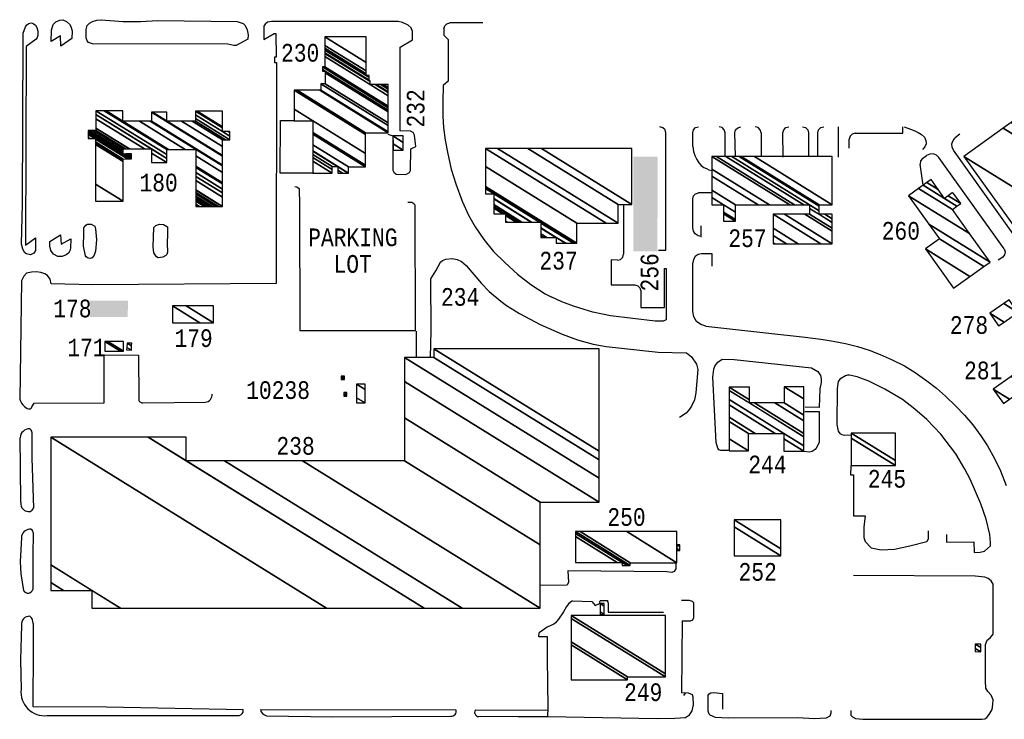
# Model space of a CAD drawing. Extents: x -0.5 to 41.9, y -0.5 to 29.8.
# Tile 90 of 128: x 10.974 to 11.911, y 4.092 to 4.758. Entities that reach past the tile are written whole.
import ezdxf
from ezdxf.enums import TextEntityAlignment as Align

# ---------------------------------------------------------------- set-up
doc = ezdxf.new("R2010")
doc.units = 0
doc.header["$MEASUREMENT"] = 0
for name, color, linetype in [('11', 2, 'CONTINUOUS'), ('21', 5, 'CONTINUOUS'), ('23', 1, 'CONTINUOUS')]:
    doc.layers.add(name, color=color, linetype=linetype)
doc.styles.add('MONOTXT', font='MONOTXT', dxfattribs={"height": 0.2})

msp = doc.modelspace()

# ---------------------------------------------------------------- linework, layer by layer
at = {"layer": '11'}
for p, q in [((11.41474, 4.75496), (11.38347, 4.75496)), ((11.61467, 4.63727), (11.61466, 4.6504)), ((11.64549, 4.62787), (11.64549, 4.6504)), ((11.65527, 4.62769), (11.65484, 4.65029)), ((11.67972, 4.65043), (11.67984, 4.62775)), ((11.70076, 4.62722), (11.70062, 4.65036)), ((11.72487, 4.6504), (11.72486, 4.62778)), ((11.73373, 4.62778), (11.73379, 4.65041)), ((11.75306, 4.656), (11.75306, 4.62725)), ((11.76368, 4.63573), (11.76368, 4.64426)), ((11.86908, 4.64893), (11.86463, 4.64543)), ((11.92115, 4.55227), (11.86296, 4.63392)), ((11.83337, 4.62593), (11.83726, 4.62876)), ((11.9111, 4.53981), (11.84908, 4.62684)), ((11.83395, 4.60038), (11.83111, 4.62061)), ((11.61466, 4.55999), (11.61466, 4.58746)), ((11.63299, 4.59308), (11.62028, 4.59308)), ((11.54892, 4.58164), (11.54892, 4.5347)), ((11.90983, 4.53202), (11.90564, 4.52896)), ((11.61466, 4.48018), (11.61466, 4.52663)), ((11.35126, 4.46161), (11.35152, 4.43639)), ((11.09107, 4.39329), (11.15059, 4.39402)), ((10.97468, 4.33183), (10.97429, 4.36006)), ((10.98549, 4.36536), (10.98547, 4.34076)), ((10.98547, 4.34076), (10.98703, 4.293)), ((10.97504, 4.29845), (10.97468, 4.33183)), ((10.98667, 4.26987), (10.98654, 4.24773)), ((10.97549, 4.26485), (10.97441, 4.2422)), ((10.98654, 4.24773), (10.98635, 4.21561)), ((10.97441, 4.2422), (10.97504, 4.23058)), ((10.97504, 4.23058), (10.97765, 4.21461)), ((10.97553, 4.18154), (10.97476, 4.14851)), ((10.9866, 4.18306), (10.98663, 4.15948)), ((11.60458, 4.18584), (11.60413, 4.11712)), ((11.46825, 4.17061), (11.46836, 4.17432)), ((11.47647, 4.17063), (11.46825, 4.17061)), ((11.47637, 4.14971), (11.47647, 4.17063)), ((10.98663, 4.15948), (10.98637, 4.10407)), ((10.97476, 4.14851), (10.9752, 4.12029)), ((11.47704, 4.10334), (11.47637, 4.14971)), ((10.98637, 4.10407), (11.05649, 4.10386)), ((11.05649, 4.10386), (11.1868, 4.10119)), ((11.20323, 4.1013), (11.3893, 4.10101)), ((11.40792, 4.10093), (11.47697, 4.10058)), ((11.47681, 4.09473), (11.47704, 4.10334)), ((11.00011, 4.09554), (11.05649, 4.09559)), ((11.05649, 4.09559), (11.18108, 4.09559)), ((11.20899, 4.09531), (11.27158, 4.09426)), ((11.27158, 4.09426), (11.38427, 4.09485)), ((11.4123, 4.09482), (11.44858, 4.09464)), ((11.44858, 4.09464), (11.47681, 4.09473))]:
    msp.add_line(p, q, dxfattribs=at)
for points in [[(11.32454, 4.64891), (11.32903, 4.64733), (11.32903, 4.61477), (11.33015, 4.61275), (11.3324, 4.61095), (11.34161, 4.61073), (11.34497, 4.61253), (11.3461, 4.61432), (11.34632, 4.63521), (11.35104, 4.63745), (11.34991, 4.64823), (11.34857, 4.6507), (11.3461, 4.65205), (11.33599, 4.65227), (11.33622, 4.732), (11.34789, 4.73896), (11.34789, 4.74682), (11.34677, 4.75019), (11.34363, 4.75288), (11.33846, 4.75535), (11.33419, 4.75625), (11.2136, 4.75625), (11.20978, 4.75558), (11.20754, 4.75378), (11.20641, 4.75176), (11.20641, 4.73918), (11.21607, 4.74502), (11.21787, 4.74502), (11.21809, 4.72234), (11.21652, 4.72234), (11.21652, 4.7174), (11.21854, 4.71718), (11.21802, 4.50678), (11.04338, 4.50563), (11.00385, 4.50653), (11.00295, 4.51102), (11.00048, 4.51439), (10.99779, 4.51596), (10.99419, 4.51731), (10.98993, 4.51798), (10.98521, 4.51776), (10.9805, 4.51663), (10.9778, 4.51371), (10.97578, 4.50945), (10.97391, 4.39673)], [(10.97713, 4.73941), (10.97735, 4.74525), (10.97937, 4.75131), (10.98072, 4.75311), (10.98252, 4.75445), (10.98476, 4.7549), (10.98678, 4.75445), (10.98903, 4.75288), (10.99038, 4.75064), (10.99127, 4.74727), (10.99105, 4.743), (10.9906, 4.74098), (10.9897, 4.73941), (10.98005, 4.73245), (10.97937, 4.54336), (10.98903, 4.55032), (10.9888, 4.53819), (10.98723, 4.53572), (10.98431, 4.53415), (10.98027, 4.53505), (10.97892, 4.53617), (10.9769, 4.53954), (10.97578, 4.54448), (10.97645, 4.58266), (10.97713, 4.73941)], [(11.02361, 4.74008), (11.01306, 4.7329), (11.01283, 4.74278), (11.00385, 4.73716), (11.0043, 4.74817), (11.00587, 4.75333), (11.00834, 4.75603), (11.01216, 4.7576), (11.01485, 4.75782), (11.01845, 4.75648), (11.02137, 4.75378), (11.02271, 4.75153), (11.02384, 4.74749), (11.02361, 4.74008)], [(11.19114, 4.73963), (11.18014, 4.73334), (11.17767, 4.73334), (11.17205, 4.73469), (11.04315, 4.73492), (11.03933, 4.73626), (11.03821, 4.73784), (11.03731, 4.74076), (11.03709, 4.74884), (11.03821, 4.75243), (11.04046, 4.75468), (11.04338, 4.75625), (11.04742, 4.7576), (11.05146, 4.75805), (11.07234, 4.75625), (11.08896, 4.75625), (11.10536, 4.75715), (11.18081, 4.75648), (11.18665, 4.75445), (11.18845, 4.75266), (11.19047, 4.74839), (11.19137, 4.74367), (11.19114, 4.73963)], [(11.37785, 4.74935), (11.3786, 4.75215), (11.38066, 4.75421), (11.38347, 4.75496)], [(11.37785, 4.74935), (11.37785, 4.74321), (11.38191, 4.73917), (11.38191, 4.69948), (11.37704, 4.69543), (11.37664, 4.68004), (11.37664, 4.66627), (11.37745, 4.65534), (11.37907, 4.64319), (11.3815, 4.63023), (11.38474, 4.61566), (11.3892, 4.60189), (11.39529, 4.58528), (11.40136, 4.57192), (11.40745, 4.56099), (11.41596, 4.54884), (11.42488, 4.5375), (11.43582, 4.52697), (11.44798, 4.51563), (11.46055, 4.50591), (11.47433, 4.49701), (11.48041, 4.49376)], [(11.25402, 4.61185), (11.22191, 4.61208), (11.22213, 4.66216), (11.23561, 4.66216)], [(11.58217, 4.53871), (11.58905, 4.53871), (11.58905, 4.6504)], [(11.58905, 4.6504), (11.58831, 4.65318), (11.58629, 4.65524), (11.58352, 4.65601)], [(11.61466, 4.6504), (11.61541, 4.65321), (11.61747, 4.65526), (11.62028, 4.65601)], [(11.64549, 4.6504), (11.64474, 4.65321), (11.64269, 4.65526), (11.63988, 4.65601)], [(11.65484, 4.65029), (11.65556, 4.65314), (11.65762, 4.65524), (11.66046, 4.65601)], [(11.67972, 4.65043), (11.67895, 4.65322), (11.6769, 4.65527), (11.6741, 4.65601)], [(11.70062, 4.65036), (11.70136, 4.65319), (11.70342, 4.65526), (11.70623, 4.65601)], [(11.71926, 4.65601), (11.72206, 4.65526), (11.72412, 4.6532), (11.72487, 4.6504)], [(11.73379, 4.65041), (11.73454, 4.65321), (11.7366, 4.65526), (11.7394, 4.65601)], [(11.76929, 4.64987), (11.76648, 4.64912), (11.76443, 4.64706), (11.76368, 4.64426)], [(11.76929, 4.64987), (11.81485, 4.64987), (11.81485, 4.656)], [(11.81603, 4.656), (11.82216, 4.65388), (11.82617, 4.65223), (11.82923, 4.65058), (11.83253, 4.64869), (11.83534, 4.64613), (11.83667, 4.64318), (11.8368, 4.63994), (11.83569, 4.63689), (11.83351, 4.63449)], [(11.86296, 4.63392), (11.86164, 4.63682), (11.86149, 4.64001), (11.86253, 4.64303), (11.86463, 4.64543)], [(11.61467, 4.63727), (11.61527, 4.63265), (11.61661, 4.62879), (11.61845, 4.62496), (11.62056, 4.62182), (11.62273, 4.61921), (11.62524, 4.61748), (11.62792, 4.61629), (11.63017, 4.61526), (11.63272, 4.61445)], [(11.83337, 4.62593), (11.83151, 4.62358), (11.83111, 4.62061)], [(11.84908, 4.62684), (11.84667, 4.62911), (11.84357, 4.63027), (11.84027, 4.63015), (11.83726, 4.62876)], [(11.23583, 4.59928), (11.23785, 4.59883), (11.2401, 4.59748), (11.24032, 4.58176), (11.24077, 4.46229), (11.35059, 4.46206), (11.35036, 4.58131), (11.34902, 4.58288), (11.34722, 4.58401), (11.3434, 4.58401)], [(11.61466, 4.58746), (11.61541, 4.59027), (11.61747, 4.59233), (11.62028, 4.59308)], [(11.03484, 4.55481), (11.03507, 4.55998), (11.03686, 4.56245), (11.03843, 4.56334), (11.04203, 4.56334), (11.0454, 4.56132), (11.04607, 4.55885), (11.04688, 4.54848), (11.04607, 4.53774), (11.04495, 4.53393), (11.04293, 4.53123), (11.04113, 4.53078), (11.03911, 4.53101), (11.03731, 4.53213), (11.03641, 4.53325), (11.03462, 4.54246), (11.03484, 4.55481)], [(11.11456, 4.53685), (11.11389, 4.5346), (11.11299, 4.53348), (11.11007, 4.5319), (11.10581, 4.53146), (11.10401, 4.53235), (11.10176, 4.53617), (11.10109, 4.54179), (11.10176, 4.5602), (11.10356, 4.562), (11.10715, 4.56334), (11.11097, 4.56312), (11.1145, 4.56077), (11.1145, 4.55386), (11.11434, 4.54525), (11.11456, 4.53685)], [(11.62256, 4.55157), (11.61986, 4.55221), (11.61713, 4.55404), (11.6153, 4.55677), (11.61466, 4.55999)], [(11.62256, 4.56169), (11.62256, 4.55157), (11.62308, 4.55157)], [(11.00273, 4.54673), (11.01261, 4.55324), (11.01328, 4.54448), (11.02249, 4.54942), (11.02227, 4.54066), (11.02159, 4.53797), (11.02024, 4.53572), (11.01822, 4.53415), (11.01441, 4.53258), (11.01036, 4.53258), (11.0061, 4.53482), (11.0034, 4.53842), (11.0025, 4.54246), (11.00273, 4.54673)], [(11.9111, 4.53981), (11.91211, 4.53711), (11.91165, 4.53426), (11.90983, 4.53202)], [(11.36504, 4.43639), (11.36563, 4.46229), (11.36541, 4.51147), (11.37013, 4.51888), (11.37462, 4.52719), (11.37641, 4.52876), (11.37978, 4.53011), (11.38562, 4.53078), (11.39034, 4.52988), (11.3946, 4.52786), (11.39887, 4.52404), (11.41347, 4.50675), (11.42088, 4.49934), (11.43188, 4.49013), (11.4375, 4.48609), (11.44962, 4.47846), (11.46939, 4.4679), (11.49027, 4.45869), (11.50487, 4.4533), (11.51991, 4.44904), (11.53227, 4.44679), (11.5819, 4.44163), (11.60884, 4.44095), (11.61356, 4.43691), (11.61828, 4.43017), (11.61962, 4.42501), (11.6176, 4.40278), (11.61626, 4.39626), (11.61356, 4.3902), (11.61176, 4.38728), (11.6084, 4.38346), (11.60211, 4.3792)], [(11.54301, 4.52909), (11.53717, 4.5294), (11.53717, 4.50551), (11.55952, 4.50551)], [(11.54301, 4.52909), (11.54594, 4.52974), (11.54812, 4.53181), (11.54892, 4.5347)], [(11.62308, 4.53505), (11.61986, 4.53441), (11.61713, 4.53259), (11.6153, 4.52986), (11.61466, 4.52663)], [(11.63314, 4.52345), (11.63314, 4.53505), (11.62308, 4.53505)], [(11.56514, 4.49989), (11.56514, 4.48404), (11.58784, 4.48404), (11.58784, 4.5213), (11.58946, 4.5213), (11.58946, 4.4723), (11.58662, 4.47109), (11.57892, 4.47109), (11.53636, 4.47595), (11.52866, 4.47756), (11.51973, 4.47959), (11.51122, 4.48202), (11.50109, 4.48526), (11.49014, 4.48931), (11.48041, 4.49377)], [(11.55952, 4.50551), (11.56233, 4.50475), (11.56439, 4.5027), (11.56514, 4.49989)], [(11.62716, 4.46623), (11.62228, 4.4677), (11.61824, 4.47082), (11.61559, 4.47517), (11.61466, 4.48018)], [(11.62716, 4.46623), (11.68436, 4.45992), (11.72159, 4.4559), (11.73872, 4.45367), (11.7484, 4.45204), (11.76016, 4.44966), (11.77148, 4.44683), (11.78264, 4.44338), (11.79325, 4.43938), (11.80468, 4.43436), (11.8163, 4.42838), (11.82643, 4.42228), (11.83744, 4.41436), (11.84671, 4.40725), (11.85549, 4.3996), (11.86529, 4.39014), (11.87334, 4.38166), (11.88123, 4.37244), (11.88912, 4.36173), (11.89523, 4.35235), (11.90193, 4.34015), (11.90774, 4.3284), (11.91325, 4.31471)], [(10.9855, 4.38953), (10.98763, 4.39311), (11.05434, 4.39323), (11.05446, 4.43897), (11.08705, 4.43875), (11.08729, 4.39719)], [(11.64927, 4.34776), (11.64141, 4.34776), (11.63961, 4.34865), (11.63849, 4.35023), (11.63714, 4.35539), (11.63377, 4.41782), (11.63467, 4.42546), (11.63579, 4.42815), (11.63849, 4.43197), (11.64275, 4.43489), (11.65398, 4.43467), (11.72787, 4.42658), (11.73393, 4.42299), (11.73618, 4.41917), (11.73685, 4.41603), (11.73685, 4.41266), (11.73573, 4.40659), (11.73505, 4.38885), (11.72158, 4.38908)], [(11.85632, 4.26803), (11.85632, 4.26062), (11.88237, 4.26085), (11.8826, 4.25074), (11.88844, 4.25097), (11.89248, 4.25209), (11.89809, 4.25703), (11.89832, 4.26017), (11.89742, 4.26781), (11.89405, 4.28241), (11.88911, 4.297), (11.87878, 4.32058), (11.87384, 4.33024), (11.86508, 4.34484), (11.85093, 4.36348), (11.83746, 4.3774), (11.82623, 4.38728), (11.81455, 4.39649), (11.79748, 4.40614), (11.78221, 4.41378), (11.77121, 4.41805), (11.76402, 4.41962), (11.762, 4.41962), (11.75998, 4.41895), (11.75482, 4.4158), (11.75324, 4.41356), (11.75212, 4.40704), (11.7519, 4.37268), (11.75324, 4.3664), (11.75482, 4.36393), (11.75661, 4.36303), (11.75908, 4.36258), (11.76515, 4.3628)], [(11.72135, 4.38504), (11.73505, 4.38504), (11.73505, 4.35562), (11.73213, 4.35), (11.73124, 4.34888), (11.72832, 4.34686), (11.72562, 4.34618), (11.72091, 4.34686)], [(11.76515, 4.33338), (11.76492, 4.32485), (11.76784, 4.32485), (11.76784, 4.28577), (11.77884, 4.28555), (11.7775, 4.27477), (11.77772, 4.26511), (11.77884, 4.2613), (11.78446, 4.25523), (11.79412, 4.25321), (11.80669, 4.25411), (11.82151, 4.25703), (11.83746, 4.2613), (11.83836, 4.26197), (11.83925, 4.26399), (11.83903, 4.2714)], [(11.59851, 4.24109), (11.59874, 4.23525), (11.59694, 4.23278), (11.59492, 4.23188), (11.58998, 4.23233), (11.49589, 4.23345), (11.49633, 4.22245), (11.49521, 4.21975), (11.46939, 4.21943)], [(11.76515, 4.1005), (11.76537, 4.09601), (11.76672, 4.09422), (11.76964, 4.09264), (11.7766, 4.09197), (11.88978, 4.09197), (11.8927, 4.09242), (11.89472, 4.09354), (11.89697, 4.09646), (11.89966, 4.10118), (11.90056, 4.10612), (11.90079, 4.11038), (11.89877, 4.11488), (11.89565, 4.11844), (11.89386, 4.12158), (11.89338, 4.12813), (11.89349, 4.16315), (11.89517, 4.1672), (11.89787, 4.16945), (11.90063, 4.17305), (11.90079, 4.22065), (11.89877, 4.22379), (11.89607, 4.22604), (11.8927, 4.22739), (11.88372, 4.22828), (11.76762, 4.22873)], [(11.5002, 4.20478), (11.49796, 4.20332), (11.49663, 4.20223), (11.49451, 4.19945), (11.49157, 4.19444), (11.48696, 4.18723), (11.48419, 4.18393), (11.48251, 4.18256), (11.47603, 4.17954), (11.46836, 4.17432)], [(11.49994, 4.20461), (11.51857, 4.20426), (11.52171, 4.20044), (11.52643, 4.20268), (11.5262, 4.20313), (11.5262, 4.20358), (11.5262, 4.20403), (11.5262, 4.20426), (11.52643, 4.2047), (11.52665, 4.2047), (11.52688, 4.20493), (11.5271, 4.20493), (11.52733, 4.20493), (11.52777, 4.20493), (11.528, 4.20493), (11.52822, 4.20493), (11.52867, 4.20493), (11.5289, 4.20493), (11.52912, 4.20493), (11.52935, 4.20493), (11.52957, 4.20493), (11.5298, 4.20493), (11.53002, 4.20515), (11.53024, 4.20515), (11.53069, 4.20515), (11.53092, 4.20515), (11.53137, 4.20515), (11.53204, 4.20515), (11.53249, 4.20515), (11.53272, 4.20515), (11.53316, 4.20493), (11.53339, 4.20493), (11.53339, 4.2047), (11.53361, 4.20448), (11.53361, 4.20403), (11.53384, 4.20381), (11.53384, 4.20336), (11.53406, 4.20268), (11.53406, 4.20223), (11.53406, 4.20156), (11.53406, 4.20111), (11.53406, 4.20066), (11.53406, 4.19999), (11.53406, 4.19954), (11.53406, 4.19887), (11.53406, 4.19842), (11.53406, 4.19774), (11.53406, 4.19684), (11.53406, 4.19617), (11.53406, 4.19527), (11.53406, 4.19437), (11.53406, 4.19415), (11.53406, 4.19393), (11.58684, 4.19393)], [(11.60458, 4.18584), (11.61244, 4.18584), (11.61468, 4.18674), (11.61581, 4.18876), (11.61558, 4.20291), (11.61446, 4.20403), (11.61176, 4.20493), (11.60413, 4.20493)], [(11.47681, 4.09473), (11.58077, 4.09287), (11.59762, 4.09309), (11.60795, 4.09377), (11.61154, 4.09624), (11.61423, 4.10005), (11.61536, 4.10567), (11.61513, 4.11308), (11.61446, 4.11533), (11.61064, 4.1169), (11.60413, 4.11712)], [(11.74606, 4.1005), (11.74628, 4.09781), (11.74516, 4.09511), (11.74179, 4.09309), (11.73034, 4.09242), (11.71462, 4.09332), (11.64837, 4.09309), (11.63624, 4.09354), (11.6313, 4.09579), (11.6304, 4.09691), (11.62951, 4.09983), (11.62951, 4.1151), (11.63018, 4.11622), (11.63198, 4.11712), (11.63489, 4.11735), (11.64298, 4.11667), (11.64298, 4.10163)]]:
    msp.add_lwpolyline(points, dxfattribs=at)
for centre, radius, start, end in [((10.99019, 4.40238), 0.01724, 199.11667, 226.70696), ((11.09073, 4.39673), 0.00347, 172.37248, 275.68576), ((11.15031, 4.40086), 0.00685, 272.34238, 366.4418), ((10.98358, 4.39447), 0.00697, 221.6903, 275.50367), ((10.98091, 4.39101), 0.00482, 313.80715, 342.19362), ((10.98311, 4.35967), 0.00883, 88.47978, 177.51007), ((10.98245, 4.36558), 0.00305, 355.83598, 433.02887), ((10.9824, 4.29728), 0.00745, 170.99841, 280.44068), ((10.98198, 4.29515), 0.00549, 288.84059, 336.93904), ((10.98451, 4.26414), 0.00905, 97.83508, 175.54796), ((10.98333, 4.26977), 0.00334, 1.83983, 90.94696), ((10.9818, 4.21683), 0.00471, 208.145, 344.96722), ((10.9831, 4.18247), 0.00762, 85.77124, 186.97886), ((10.97828, 4.18368), 0.00835, 355.73845, 409.86681), ((10.9977, 4.11802), 0.02261, 174.25085, 276.12351), ((11.18177, 4.10068), 0.00513, 262.22291, 339.02051), ((11.18203, 4.1005), 0.00482, 339.90714, 368.28152), ((11.21069, 4.10271), 0.00759, 190.6572, 257.0331), ((11.38455, 4.09976), 0.00492, 266.82052, 374.73439), ((11.41096, 4.09848), 0.0039, 141.21616, 290.19961)]:
    msp.add_arc(centre, radius, start, end, dxfattribs=at)
at = {"layer": '21'}
msp.add_line((11.60738, 4.11701), (11.60583, 4.11452), dxfattribs=at)
for points in [[(11.55817, 4.53752), (11.58111, 4.5375), (11.55827, 4.62773), (11.58121, 4.6277)], [(11.04098, 4.4907), (11.04097, 4.47511), (11.07687, 4.49067), (11.07686, 4.47508)]]:
    msp.add_solid(points, dxfattribs=at)

# ---------------------------------------------------------------- texts
at = {"layer": '23', "style": 'MONOTXT', "width": 0.833333}
for s, p in [('230', (11.24092, 4.72655)), ('180', (11.10616, 4.60299)), ('260', (11.81283, 4.55704)), ('PARKING', (11.29111, 4.55084)), ('257', (11.6668, 4.54999)), ('237', (11.48691, 4.52863)), ('LOT', (11.29095, 4.52557)), ('234', (11.39323, 4.49411)), ('178', (11.02409, 4.4831)), ('278', (11.87771, 4.46739)), ('179', (11.13948, 4.45488)), ('171', (11.03748, 4.44593)), ('281', (11.89125, 4.42409)), ('10238', (11.21991, 4.4054)), ('238', (11.23656, 4.35229)), ('244', (11.68581, 4.33467)), ('245', (11.79962, 4.32094)), ('250', (11.55164, 4.28458)), ('252', (11.67652, 4.23232)), ('249', (11.56754, 4.11779))]:
    msp.add_text(s, height=0.016843, dxfattribs=at).set_placement(p, align=Align.MIDDLE)
for s, p in [('232', (11.35086, 4.67362)), ('256', (11.57355, 4.5175))]:
    msp.add_text(s, height=0.016843, rotation=90, dxfattribs=at).set_placement(p, align=Align.MIDDLE)

# ---------------------------------------------------------------- meshes
at = {"layer": '21'}
mesh = msp.add_polyface(dxfattribs=at)
corners = [(11.97189, 4.48992), (11.87269, 4.62777), (12.02888, 4.53093), (11.87269, 4.62777), (11.91024, 4.65479), (12.08709, 4.54515), (12.06643, 4.55796), (11.91778, 4.66022), (12.09462, 4.55057), (12.07397, 4.56338), (11.92437, 4.66496), (12.10121, 4.55532), (11.93191, 4.67038), (12.0881, 4.57354), (11.9346, 4.67232), (12.10214, 4.56844), (12.09079, 4.57548), (11.93874, 4.6753), (12.10629, 4.57142), (12.09493, 4.57846), (11.95609, 4.68778), (12.12363, 4.5839), (11.9551, 4.68915), (12.1242, 4.58431), (11.96631, 4.69722), (12.13541, 4.59238), (11.97046, 4.7002), (12.1282, 4.6024), (11.97729, 4.70512), (12.13503, 4.60732), (11.99199, 4.71569), (12.10945, 4.64287), (11.99737, 4.71957), (11.99892, 4.71861), (12.11484, 4.64674), (11.99791, 4.71996), (11.99798, 4.71992), (11.99946, 4.719), (12.11538, 4.64713), (11.99794, 4.71997), (11.99949, 4.71901), (12.11534, 4.64719), (12.00568, 4.72347), (12.10456, 4.66217), (12.01728, 4.73182), (12.06813, 4.70028), (12.11615, 4.67051), (12.02277, 4.73577), (12.05857, 4.71357), (12.07363, 4.70424), (12.12164, 4.67446), (12.03583, 4.74517), (12.08669, 4.71364), (12.0989, 4.70607), (12.09115, 4.71684)]
mesh.append_faces([[corners[k] for k in face] for face in [(0, 0, 2, 3), (1, 2, 6, 4), (4, 6, 9, 7), (5, 5, 8, 9), (7, 8, 11, 10), (10, 11, 13, 12), (12, 13, 16, 14), (14, 16, 19, 17), (15, 15, 18, 19), (17, 18, 21, 20), (20, 21, 23, 22), (22, 23, 25, 24), (24, 25, 27, 26), (26, 27, 29, 28), (28, 29, 31, 30), (30, 31, 34, 32), (32, 33, 36, 35), (33, 34, 38, 37), (35, 36, 39, 39), (37, 38, 41, 40), (40, 41, 43, 42), (42, 43, 46, 44), (44, 45, 48, 47), (45, 46, 50, 49), (47, 48, 51, 51), (49, 50, 53, 52), (52, 53, 54, 54)]], dxfattribs={"vtx0": -1, "vtx2": -1})
mesh = msp.add_polyface(dxfattribs=at)
corners = [(11.2529, 4.61185), (11.27131, 4.61185), (11.2529, 4.62327), (11.2767, 4.61208), (11.27131, 4.61542), (11.2529, 4.62684), (11.28109, 4.61208), (11.2767, 4.6148), (11.27131, 4.61814), (11.2529, 4.62956), (11.28648, 4.61208), (11.2767, 4.61814), (11.2529, 4.6329), (11.28681, 4.61208), (11.2529, 4.6331), (11.28681, 4.61792), (11.2529, 4.63894), (11.3032, 4.61792), (11.2529, 4.6491), (11.3032, 4.61952), (11.2529, 4.65071), (11.23516, 4.66171), (11.3032, 4.63052), (11.2529, 4.66171), (11.23516, 4.67271), (11.3032, 4.64871), (11.23516, 4.6909), (11.3032, 4.65048), (11.23801, 4.6909), (11.32476, 4.65048), (11.25957, 4.6909), (11.32476, 4.65122), (11.26076, 4.6909), (11.32476, 4.65728), (11.26076, 4.69696), (11.32476, 4.65979), (11.2648, 4.69696), (11.32476, 4.67024), (11.2648, 4.70742), (11.26211, 4.70909), (11.32476, 4.67192), (11.2648, 4.70909), (11.26211, 4.71076), (11.32476, 4.67429), (11.26211, 4.71313), (11.32476, 4.67582), (11.26458, 4.71313), (11.3077, 4.69629), (11.32476, 4.68571), (11.26458, 4.72302), (11.30657, 4.69988), (11.3077, 4.69919), (11.31237, 4.69629), (11.32476, 4.68861), (11.26458, 4.72592), (11.30657, 4.70058), (11.3077, 4.69988), (11.31349, 4.69629), (11.32476, 4.6893), (11.26458, 4.72662), (11.30388, 4.70482), (11.30657, 4.70315), (11.31764, 4.69629), (11.32476, 4.69188), (11.26458, 4.72919), (11.30388, 4.70649), (11.30657, 4.70482), (11.32034, 4.69629), (11.32476, 4.69355), (11.26458, 4.73086), (11.30388, 4.70924), (11.32476, 4.69629), (11.26458, 4.73361), (11.26458, 4.74165), (11.30388, 4.71729), (11.26458, 4.74165), (11.30388, 4.74165)]
mesh.append_faces([[corners[k] for k in face] for face in [(0, 0, 1, 2), (2, 1, 4, 5), (5, 4, 8, 9), (3, 3, 6, 7), (9, 8, 11, 12), (7, 6, 10, 11), (12, 10, 13, 14), (14, 13, 15, 16), (16, 15, 17, 18), (18, 17, 19, 20), (21, 21, 23, 24), (20, 19, 22, 23), (24, 22, 25, 26), (26, 25, 27, 28), (28, 27, 29, 30), (30, 29, 31, 32), (32, 31, 33, 34), (34, 33, 35, 36), (36, 35, 37, 38), (39, 39, 41, 42), (38, 37, 40, 41), (42, 40, 43, 44), (44, 43, 45, 46), (46, 45, 48, 49), (49, 47, 51, 54), (47, 48, 53, 52), (54, 50, 55, 59), (50, 51, 56, 56), (52, 53, 58, 57), (59, 55, 61, 64), (57, 58, 63, 62), (64, 60, 65, 69), (60, 61, 66, 66), (62, 63, 68, 67), (69, 65, 70, 72), (67, 68, 71, 71), (72, 70, 74, 75), (73, 74, 76, 76)]], dxfattribs={"vtx0": -1, "vtx2": -1})
mesh = msp.add_polyface(dxfattribs=at)
corners = [(11.04607, 4.58513), (11.07234, 4.58513), (11.04607, 4.60142), (11.07234, 4.62307), (11.04607, 4.63936), (11.14151, 4.58019), (11.07234, 4.62426), (11.04607, 4.64055), (11.03911, 4.64486), (11.14342, 4.58019), (11.14151, 4.58137), (11.07234, 4.62533), (11.04607, 4.64162), (11.04083, 4.64486), (11.03911, 4.64593), (11.14515, 4.58019), (11.14151, 4.58244), (11.07234, 4.62533), (11.04607, 4.64435), (11.04524, 4.64486), (11.03911, 4.64866), (11.14955, 4.58019), (11.14151, 4.58517), (11.07639, 4.62555), (11.04607, 4.64486), (11.03911, 4.64918), (11.15039, 4.58019), (11.14151, 4.58569), (11.07722, 4.62555), (11.03911, 4.65065), (11.15275, 4.58019), (11.14151, 4.58716), (11.07234, 4.63004), (11.07959, 4.62555), (11.03911, 4.65117), (11.1536, 4.58019), (11.14151, 4.58768), (11.07234, 4.63056), (11.0731, 4.63009), (11.08043, 4.62555), (11.03911, 4.6525), (11.15574, 4.58019), (11.14151, 4.58901), (11.07234, 4.63189), (11.07504, 4.63022), (11.08043, 4.62688), (11.03985, 4.6525), (11.15649, 4.58019), (11.14151, 4.58947), (11.07234, 4.63236), (11.07571, 4.63027), (11.08043, 4.62734), (11.04098, 4.6525), (11.15761, 4.58019), (11.14151, 4.59017), (11.07234, 4.63305), (11.07684, 4.63027), (11.08043, 4.62804), (11.04409, 4.6525), (11.16072, 4.58019), (11.14151, 4.5921), (11.07234, 4.63498), (11.07995, 4.63027), (11.08043, 4.62997), (11.04457, 4.6525), (11.1612, 4.58019), (11.14151, 4.59239), (11.07282, 4.63498), (11.08043, 4.63027), (11.04652, 4.6525), (11.16315, 4.58019), (11.14151, 4.5936), (11.07477, 4.63498), (11.04652, 4.65468), (11.16666, 4.58019), (11.14151, 4.59578), (11.09929, 4.62196), (11.07829, 4.63498), (11.04652, 4.65482), (11.16689, 4.58019), (11.14151, 4.59592), (11.09952, 4.62196), (11.09929, 4.6221), (11.07851, 4.63498), (11.04652, 4.66373), (11.16689, 4.5891), (11.14151, 4.60483), (11.11389, 4.62196), (11.09929, 4.63101), (11.09288, 4.63498), (11.04652, 4.6677), (11.16689, 4.59307), (11.14151, 4.60881), (11.11389, 4.62593), (11.09929, 4.63498), (11.04652, 4.67136), (11.16689, 4.59673), (11.14151, 4.61247), (11.11389, 4.62959), (11.05449, 4.67136), (11.16689, 4.60167), (11.14151, 4.61741), (11.11389, 4.63453), (11.05618, 4.67136), (11.07212, 4.66148), (11.16689, 4.60272), (11.14151, 4.61846), (11.11559, 4.63453), (11.07212, 4.67136), (11.08806, 4.66148), (11.16689, 4.61261), (11.14151, 4.62834), (11.13152, 4.63453), (11.09805, 4.66148), (11.16689, 4.6188), (11.14151, 4.63453), (11.09929, 4.66148), (11.16689, 4.61957), (11.09929, 4.67002), (11.16689, 4.62811), (11.10035, 4.67002), (11.11411, 4.66148), (11.16689, 4.62876), (11.11411, 4.67002), (11.12788, 4.66148), (11.16689, 4.6373), (11.13827, 4.66148), (11.16689, 4.64374), (11.14129, 4.66148), (11.1699, 4.64374), (11.14129, 4.66407), (11.17408, 4.64374), (11.14129, 4.66747), (11.16689, 4.6516), (11.17408, 4.64715), (11.14129, 4.67091), (11.16689, 4.65504), (11.17244, 4.6516), (11.17408, 4.65059), (11.14293, 4.67091), (11.16689, 4.65606), (11.17408, 4.6516), (11.16689, 4.67091)]
mesh.append_faces([[corners[k] for k in face] for face in [(0, 0, 1, 2), (2, 1, 3, 4), (4, 3, 6, 7), (5, 5, 9, 10), (8, 8, 13, 14), (7, 6, 11, 12), (10, 9, 15, 16), (14, 13, 19, 20), (12, 17, 23, 18), (16, 15, 21, 22), (20, 19, 24, 25), (18, 23, 28, 24), (22, 21, 26, 27), (25, 28, 33, 29), (27, 26, 30, 31), (29, 32, 37, 34), (32, 33, 39, 38), (31, 30, 35, 36), (34, 37, 43, 40), (38, 39, 45, 44), (36, 35, 41, 42), (40, 43, 49, 46), (44, 45, 51, 50), (42, 41, 47, 48), (46, 49, 55, 52), (50, 51, 57, 56), (48, 47, 53, 54), (52, 55, 61, 58), (56, 57, 63, 62), (54, 53, 59, 60), (58, 61, 67, 64), (62, 63, 68, 68), (60, 59, 65, 66), (64, 67, 72, 69), (66, 65, 70, 71), (69, 72, 77, 73), (71, 70, 74, 75), (73, 77, 83, 78), (76, 76, 81, 82), (75, 74, 79, 80), (78, 83, 89, 84), (82, 81, 87, 88), (80, 79, 85, 86), (84, 89, 94, 90), (88, 87, 93, 94), (86, 85, 91, 92), (90, 93, 98, 95), (92, 91, 96, 97), (95, 98, 102, 99), (97, 96, 100, 101), (99, 102, 107, 103), (101, 100, 105, 106), (103, 104, 108, 108), (104, 107, 112, 109), (106, 105, 110, 111), (109, 112, 115, 113), (111, 110, 114, 115), (113, 114, 117, 116), (116, 117, 119, 118), (118, 119, 122, 120), (120, 121, 123, 123), (121, 122, 125, 124), (124, 125, 127, 126), (126, 127, 129, 128), (128, 129, 131, 130), (130, 131, 134, 132), (132, 133, 136, 135), (133, 134, 138, 137), (135, 136, 140, 139), (137, 138, 141, 141), (139, 140, 142, 142)]], dxfattribs={"vtx0": -1, "vtx2": -1})
mesh = msp.add_polyface(dxfattribs=at)
corners = [(11.32948, 4.63386), (11.32938, 4.63991), (11.33913, 4.63386), (11.32925, 4.64733), (11.33913, 4.64121), (11.32925, 4.64733), (11.33913, 4.64756)]
mesh.append_faces([[corners[k] for k in face] for face in [(0, 0, 2, 1), (1, 2, 4, 3), (5, 4, 6, 6)]], dxfattribs={"vtx0": -1, "vtx2": -1})
mesh = msp.add_polyface(dxfattribs=at)
corners = [(11.43645, 4.56537), (11.4379, 4.56537), (11.43645, 4.56627), (11.42522, 4.57323), (11.47013, 4.55077), (11.44659, 4.56537), (11.43645, 4.57166), (11.43391, 4.57323), (11.42522, 4.57862), (11.47267, 4.55077), (11.47013, 4.55234), (11.44912, 4.56537), (11.43645, 4.57323), (11.42522, 4.58019), (11.48473, 4.54516), (11.47567, 4.55077), (11.47013, 4.55421), (11.45213, 4.56537), (11.42522, 4.58205), (11.49342, 4.54516), (11.48473, 4.55055), (11.48437, 4.55077), (11.47013, 4.5596), (11.46082, 4.56537), (11.42522, 4.58744), (11.41736, 4.59232), (11.49378, 4.54516), (11.48473, 4.55077), (11.47013, 4.55982), (11.46119, 4.56537), (11.42522, 4.58767), (11.41772, 4.59232), (11.41736, 4.59254), (11.50128, 4.54516), (11.47013, 4.56447), (11.46868, 4.56537), (11.42522, 4.59232), (11.41736, 4.59719), (11.50273, 4.54516), (11.47013, 4.56537), (11.41736, 4.59809), (11.50438, 4.54516), (11.41736, 4.59911), (11.50438, 4.56425), (11.41736, 4.6182), (11.41736, 4.63555), (11.53236, 4.56425), (11.41736, 4.63555), (11.42868, 4.63555), (11.54368, 4.56425), (11.45765, 4.63555), (11.54368, 4.58221), (11.47057, 4.63555), (11.55659, 4.58221), (11.55659, 4.63555)]
mesh.append_faces([[corners[k] for k in face] for face in [(0, 0, 1, 2), (3, 3, 7, 8), (2, 1, 5, 6), (8, 7, 12, 13), (6, 5, 11, 12), (4, 4, 9, 10), (13, 11, 17, 18), (10, 9, 15, 16), (18, 17, 23, 24), (16, 15, 21, 22), (14, 14, 19, 20), (25, 25, 31, 32), (24, 23, 29, 30), (22, 21, 27, 28), (20, 19, 26, 27), (32, 31, 36, 37), (30, 29, 35, 36), (28, 26, 33, 34), (37, 35, 39, 40), (34, 33, 38, 39), (40, 38, 41, 42), (42, 41, 43, 44), (44, 43, 46, 47), (45, 46, 49, 48), (48, 49, 51, 50), (50, 51, 53, 52), (52, 53, 54, 54)]], dxfattribs={"vtx0": -1, "vtx2": -1})
mesh = msp.add_polyface(dxfattribs=at)
corners = [(11.64407, 4.56611), (11.6553, 4.56611), (11.64407, 4.57307), (11.69134, 4.54472), (11.6553, 4.56706), (11.64407, 4.57402), (11.69272, 4.54472), (11.69134, 4.54557), (11.6553, 4.56791), (11.64407, 4.57487), (11.63295, 4.58177), (11.70384, 4.54472), (11.69134, 4.55246), (11.6553, 4.57481), (11.64407, 4.58177), (11.63295, 4.58867), (11.71507, 4.54472), (11.69134, 4.55943), (11.6553, 4.58177), (11.63295, 4.59563), (11.73662, 4.54472), (11.69134, 4.57279), (11.67685, 4.58177), (11.63295, 4.60899), (11.74748, 4.54472), (11.70221, 4.57279), (11.68772, 4.58177), (11.63295, 4.61573), (11.74748, 4.5567), (11.72154, 4.57279), (11.70705, 4.58177), (11.63295, 4.62771), (11.74748, 4.55942), (11.72592, 4.57279), (11.71144, 4.58177), (11.63734, 4.62771), (11.73491, 4.57279), (11.74748, 4.56499), (11.72592, 4.57836), (11.72042, 4.58177), (11.64632, 4.62771), (11.73491, 4.5762), (11.74041, 4.57279), (11.74748, 4.5684), (11.72592, 4.58177), (11.65183, 4.62771), (11.73491, 4.58058), (11.74748, 4.57279), (11.6589, 4.62771), (11.73491, 4.58177), (11.66081, 4.62771), (11.74748, 4.58177), (11.67338, 4.62771), (11.74748, 4.62771), (11.74748, 4.62771)]
mesh.append_faces([[corners[k] for k in face] for face in [(0, 0, 1, 2), (2, 1, 4, 5), (5, 4, 8, 9), (3, 3, 6, 7), (10, 10, 14, 15), (9, 8, 13, 14), (7, 6, 11, 12), (15, 13, 18, 19), (12, 11, 16, 17), (19, 18, 22, 23), (17, 16, 20, 21), (23, 22, 26, 27), (21, 20, 24, 25), (27, 26, 30, 31), (25, 24, 28, 29), (31, 30, 34, 35), (29, 28, 32, 33), (35, 34, 39, 40), (33, 32, 37, 38), (40, 39, 44, 45), (38, 36, 41, 44), (36, 37, 43, 42), (45, 41, 46, 48), (42, 43, 47, 47), (48, 46, 49, 50), (50, 49, 51, 52), (52, 51, 54, 53)]], dxfattribs={"vtx0": -1, "vtx2": -1})
mesh = msp.add_polyface(dxfattribs=at)
corners = [(11.86299, 4.50238), (11.87864, 4.51357), (11.83618, 4.53989), (11.89197, 4.52309), (11.84952, 4.54942), (11.89777, 4.52724), (11.83958, 4.56332), (11.87834, 4.55441), (11.82015, 4.59049), (11.86192, 4.57737), (11.82972, 4.59734), (11.85437, 4.58794), (11.86628, 4.58055), (11.83413, 4.60049), (11.8483, 4.59643), (11.85788, 4.59049), (11.86979, 4.58311), (11.83767, 4.60302), (11.84158, 4.60582), (11.86176, 4.59331), (11.86285, 4.59264), (11.84158, 4.60582), (11.86215, 4.5936)]
mesh.append_faces([[corners[k] for k in face] for face in [(0, 0, 1, 2), (2, 1, 3, 4), (4, 3, 5, 6), (6, 5, 7, 8), (8, 7, 9, 10), (10, 9, 12, 13), (13, 11, 14, 17), (11, 12, 16, 15), (17, 14, 21, 18), (15, 16, 20, 19), (19, 20, 22, 22)]], dxfattribs={"vtx0": -1, "vtx2": -1})
mesh = msp.add_polyface(dxfattribs=at)
corners = [(11.90586, 4.46659), (11.89752, 4.47858), (11.91104, 4.4702), (11.89752, 4.47858), (11.91078, 4.48779), (11.9243, 4.47941), (11.91597, 4.4914)]
mesh.append_faces([[corners[k] for k in face] for face in [(0, 0, 2, 3), (1, 2, 5, 4), (4, 5, 6, 6)]], dxfattribs={"vtx0": -1, "vtx2": -1})
mesh = msp.add_polyface(dxfattribs=at)
corners = [(11.11928, 4.46947), (11.11928, 4.48564), (11.14536, 4.46947), (11.11928, 4.48564), (11.1325, 4.48564), (11.15858, 4.46947), (11.15858, 4.48564)]
mesh.append_faces([[corners[k] for k in face] for face in [(0, 0, 2, 3), (1, 2, 5, 4), (4, 5, 6, 6)]], dxfattribs={"vtx0": -1, "vtx2": -1})
mesh = msp.add_polyface(dxfattribs=at)
corners = [(11.0034, 4.21459), (11.0427, 4.19774), (11.01554, 4.21459), (11.0034, 4.22211), (11.06987, 4.19774), (11.0427, 4.21459), (11.0034, 4.23895), (11.26597, 4.19774), (11.0034, 4.36054), (11.26598, 4.19774), (11.00341, 4.36054), (11.26601, 4.19774), (11.00341, 4.36056), (11.13253, 4.3381), (11.35891, 4.19774), (11.09631, 4.36056), (11.13253, 4.3381), (11.16875, 4.3381), (11.39513, 4.19774), (11.13253, 4.36056), (11.24301, 4.3381), (11.46939, 4.19774), (11.34026, 4.3381), (11.46939, 4.25804), (11.34026, 4.37886), (11.46939, 4.2988), (11.34026, 4.41367), (11.52553, 4.2988), (11.34026, 4.43635), (11.52553, 4.32148), (11.36833, 4.43635), (11.52553, 4.33888), (11.36833, 4.44477), (11.52553, 4.34731), (11.52553, 4.44477)]
mesh.append_faces([[corners[k] for k in face] for face in [(0, 0, 2, 3), (3, 2, 5, 6), (1, 1, 4, 5), (6, 4, 7, 8), (8, 7, 9, 10), (10, 9, 11, 12), (12, 11, 14, 15), (15, 13, 19, 19), (16, 14, 18, 17), (17, 18, 21, 20), (20, 21, 23, 22), (22, 23, 25, 24), (24, 25, 27, 26), (26, 27, 29, 28), (28, 29, 31, 30), (30, 31, 33, 32), (32, 33, 34, 34)]], dxfattribs={"vtx0": -1, "vtx2": -1})
mesh = msp.add_polyface(dxfattribs=at)
corners = [(11.05505, 4.44253), (11.05505, 4.45173), (11.0699, 4.44253), (11.05505, 4.45173), (11.05794, 4.45173), (11.07279, 4.44253), (11.07279, 4.45173)]
mesh.append_faces([[corners[k] for k in face] for face in [(0, 0, 2, 3), (1, 2, 5, 4), (4, 5, 6, 6)]], dxfattribs={"vtx0": -1, "vtx2": -1})
mesh = msp.add_polyface(dxfattribs=at)
corners = [(11.07571, 4.44387), (11.0802, 4.44342), (11.07587, 4.44611), (11.07616, 4.45016), (11.08048, 4.44748), (11.07616, 4.45016), (11.08065, 4.44994)]
mesh.append_faces([[corners[k] for k in face] for face in [(0, 0, 1, 2), (2, 1, 4, 5), (3, 4, 6, 6)]], dxfattribs={"vtx0": -1, "vtx2": -1})
mesh = msp.add_polyface(dxfattribs=at)
corners = [(11.28007, 4.41535), (11.28322, 4.41535), (11.28007, 4.4173), (11.28322, 4.41535), (11.28007, 4.41872), (11.28322, 4.41677), (11.28322, 4.41872)]
mesh.append_faces([[corners[k] for k in face] for face in [(0, 0, 1, 2), (2, 3, 5, 4), (4, 5, 6, 6)]], dxfattribs={"vtx0": -1, "vtx2": -1})
mesh = msp.add_polyface(dxfattribs=at)
corners = [(11.91044, 4.39256), (11.90078, 4.40635), (11.91635, 4.3967), (11.90078, 4.40635), (11.91786, 4.41833), (11.93343, 4.40867), (11.92376, 4.42247)]
mesh.append_faces([[corners[k] for k in face] for face in [(0, 0, 2, 3), (1, 2, 5, 4), (4, 5, 6, 6)]], dxfattribs={"vtx0": -1, "vtx2": -1})
mesh = msp.add_polyface(dxfattribs=at)
corners = [(11.29467, 4.39312), (11.29467, 4.39312), (11.30275, 4.39312), (11.29467, 4.39813), (11.30275, 4.40607), (11.29467, 4.41109), (11.30275, 4.41109)]
mesh.append_faces([[corners[k] for k in face] for face in [(0, 1, 2, 3), (3, 2, 4, 5), (5, 4, 6, 6)]], dxfattribs={"vtx0": -1, "vtx2": -1})
mesh = msp.add_polyface(dxfattribs=at)
corners = [(11.64927, 4.34753), (11.66768, 4.34753), (11.64927, 4.35895), (11.66768, 4.36415), (11.64927, 4.37557), (11.70137, 4.34731), (11.6742, 4.36415), (11.64927, 4.37961), (11.72046, 4.34731), (11.70137, 4.35914), (11.69329, 4.36415), (11.64927, 4.39144), (11.72046, 4.34731), (11.70137, 4.36415), (11.64927, 4.39645), (11.72046, 4.35232), (11.64927, 4.40509), (11.66858, 4.39312), (11.72046, 4.36096), (11.64927, 4.40817), (11.66858, 4.39619), (11.67354, 4.39312), (11.72046, 4.36403), (11.66858, 4.40817), (11.69285, 4.39312), (11.72046, 4.376), (11.70182, 4.39312), (11.72046, 4.38156), (11.70182, 4.40862), (11.72046, 4.39706), (11.72046, 4.40862)]
mesh.append_faces([[corners[k] for k in face] for face in [(0, 0, 1, 2), (2, 1, 3, 4), (4, 3, 6, 7), (7, 6, 10, 11), (5, 5, 8, 9), (11, 10, 13, 14), (9, 12, 15, 13), (14, 15, 18, 16), (16, 17, 20, 19), (17, 18, 22, 21), (19, 20, 23, 23), (21, 22, 25, 24), (24, 25, 27, 26), (26, 27, 29, 28), (28, 29, 30, 30)]], dxfattribs={"vtx0": -1, "vtx2": -1})
mesh = msp.add_polyface(dxfattribs=at)
corners = [(11.28254, 4.39963), (11.28254, 4.40144), (11.28546, 4.39963), (11.28254, 4.40323), (11.28546, 4.40142), (11.28546, 4.40323), (11.28546, 4.40323)]
mesh.append_faces([[corners[k] for k in face] for face in [(0, 0, 2, 1), (1, 2, 4, 3), (3, 4, 6, 5)]], dxfattribs={"vtx0": -1, "vtx2": -1})
mesh = msp.add_polyface(dxfattribs=at)
corners = [(11.7656, 4.33361), (11.80759, 4.33361), (11.7656, 4.35965), (11.7656, 4.36437), (11.80759, 4.33834), (11.7656, 4.36437), (11.80759, 4.36437)]
mesh.append_faces([[corners[k] for k in face] for face in [(0, 0, 1, 2), (2, 1, 4, 5), (3, 4, 6, 6)]], dxfattribs={"vtx0": -1, "vtx2": -1})
mesh = msp.add_polyface(dxfattribs=at)
corners = [(11.65398, 4.2476), (11.65398, 4.2476), (11.65398, 4.27517), (11.69845, 4.2476), (11.65398, 4.28173), (11.69845, 4.25416), (11.69845, 4.28173)]
mesh.append_faces([[corners[k] for k in face] for face in [(0, 1, 3, 2), (2, 3, 5, 4), (4, 5, 6, 6)]], dxfattribs={"vtx0": -1, "vtx2": -1})
mesh = msp.add_polyface(dxfattribs=at)
corners = [(11.50307, 4.24131), (11.54754, 4.23839), (11.54283, 4.24131), (11.50307, 4.26596), (11.55225, 4.23839), (11.54754, 4.24131), (11.50307, 4.26888), (11.55517, 4.23839), (11.50307, 4.27069), (11.50307, 4.27073), (11.55517, 4.23843), (11.50307, 4.27073), (11.50736, 4.27073), (11.55517, 4.24109), (11.55183, 4.27073), (11.59964, 4.24109), (11.59964, 4.27073)]
mesh.append_faces([[corners[k] for k in face] for face in [(0, 0, 2, 3), (3, 2, 5, 6), (1, 1, 4, 5), (6, 4, 7, 8), (8, 7, 10, 11), (9, 10, 13, 12), (12, 13, 15, 14), (14, 15, 16, 16)]], dxfattribs={"vtx0": -1, "vtx2": -1})
mesh = msp.add_polyface(dxfattribs=at)
corners = [(11.59964, 4.25276), (11.60256, 4.25276), (11.59971, 4.25453), (11.59986, 4.25815), (11.60256, 4.25648), (11.59986, 4.25815), (11.60256, 4.25815)]
mesh.append_faces([[corners[k] for k in face] for face in [(0, 0, 1, 2), (2, 1, 4, 5), (3, 4, 6, 6)]], dxfattribs={"vtx0": -1, "vtx2": -1})
mesh = msp.add_polyface(dxfattribs=at)
corners = [(11.52643, 4.19168), (11.52643, 4.19168), (11.52643, 4.19441), (11.53047, 4.1919), (11.52643, 4.20223), (11.53047, 4.19973), (11.53047, 4.20223)]
mesh.append_faces([[corners[k] for k in face] for face in [(0, 1, 3, 2), (2, 3, 5, 4), (4, 5, 6, 6)]], dxfattribs={"vtx0": -1, "vtx2": -1})
mesh = msp.add_polyface(dxfattribs=at)
corners = [(11.49903, 4.1297), (11.5527, 4.1297), (11.49903, 4.16298), (11.5527, 4.13239), (11.49903, 4.16567), (11.58863, 4.13239), (11.49903, 4.18795), (11.49903, 4.19078), (11.58863, 4.13523), (11.49903, 4.19078), (11.58863, 4.19078)]
mesh.append_faces([[corners[k] for k in face] for face in [(0, 0, 1, 2), (2, 1, 3, 4), (4, 3, 5, 6), (6, 5, 8, 9), (7, 8, 10, 10)]], dxfattribs={"vtx0": -1, "vtx2": -1})
mesh = msp.add_polyface(dxfattribs=at)
corners = [(11.88349, 4.15642), (11.88888, 4.1562), (11.88359, 4.15948), (11.88372, 4.16361), (11.88901, 4.16033), (11.88372, 4.16361), (11.88911, 4.16361)]
mesh.append_faces([[corners[k] for k in face] for face in [(0, 0, 1, 2), (2, 1, 4, 5), (3, 4, 6, 6)]], dxfattribs={"vtx0": -1, "vtx2": -1})

doc.saveas('drawing.dxf')
